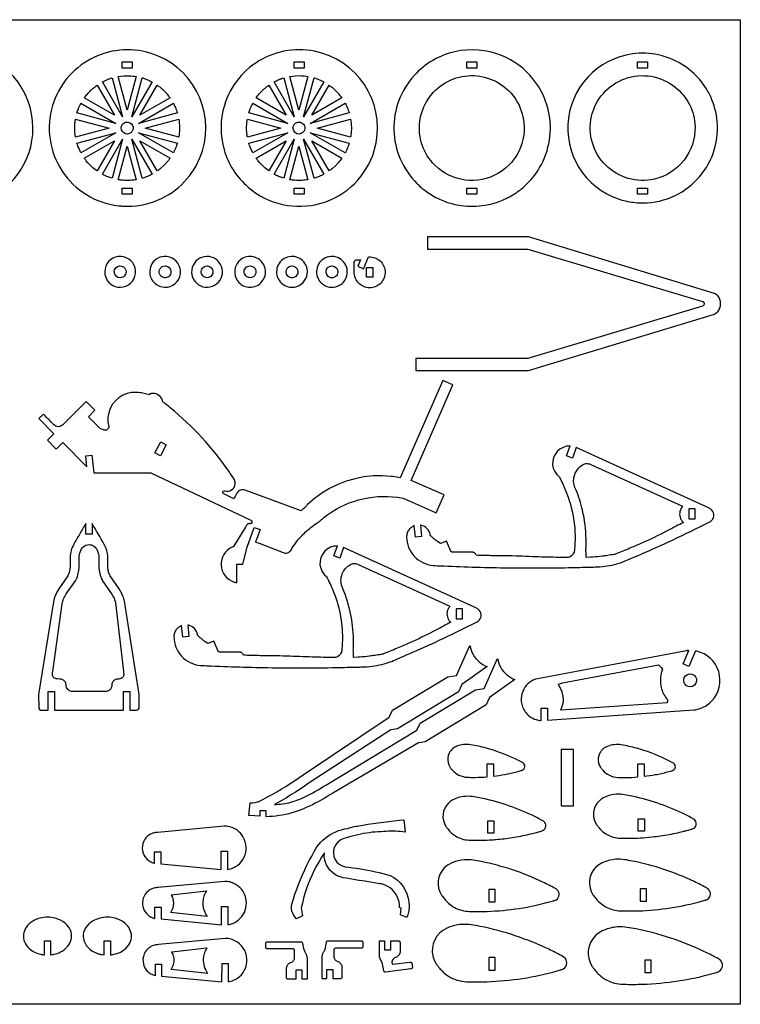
# Model space of a CAD drawing. Extents: x -21.6 to 50.9, y 1.1 to 40.4.
# Tile 4 of 4: x 22.2 to 50.9, y 1.1 to 40.4. Entities that reach past the tile are written whole.
import ezdxf

# ---------------------------------------------------------------- set-up
doc = ezdxf.new("R2010")
doc.units = 0
doc.header["$MEASUREMENT"] = 0
doc.layers.get('0').update_dxf_attribs({"linetype": 'CONTINUOUS'})
doc.layers.add('SECTIONCUTEDGES', color=18, linetype='CONTINUOUS')

msp = doc.modelspace()

# ---------------------------------------------------------------- linework, layer by layer
for points in [[(50.915, 40.384), (50.915, 1.081), (-21.593, 1.081), (-21.593, 40.384)], [(39.825, 16.866), (39.575, 16.866), (39.575, 16.467), (39.825, 16.467)], [(47.172, 5.69), (46.922, 5.69), (46.922, 5.192), (47.172, 5.192)]]:
    msp.add_lwpolyline(points, close=True)
at = {"layer": 'SECTIONCUTEDGES'}
for points in [[(17.032, 34.233, 0.325322), (20.525, 33.087, 0.325497), (22.689, 36.057, 0.371858), (20.022, 39.147, 0.371962), (16.576, 36.961, 0.115164), (16.486, 35.543, 0.115322)], [(26.475, 32.936, 0.112364), (27.819, 33.245, 0.210055), (29.452, 35.155, 0.414116), (27.364, 39.048, 0.414311), (23.472, 36.962, 0.221929), (23.851, 34.344, 0.222236), (26.099, 32.957, 0.015157), (26.281, 32.941, 0.014233)], [(31.276, 33.697, 0.254136), (34.188, 33.059, 0.254134), (36.308, 35.156, 0.414116), (34.22, 39.049, 0.414311), (30.328, 36.963, 0.14489), (30.319, 35.19, 0.144775)], [(38.117, 33.745, 0.048565), (38.573, 33.402, 0.045826), (39.116, 33.135, 0.057671), (39.773, 32.967, 0.073449), (40.73, 32.979, 0.049668), (41.289, 33.126, 0.046635), (41.843, 33.394, 0.040326), (42.232, 33.674, 0.072135), (42.831, 34.355, 0.189941), (43.291, 36.595, 0.25932), (41.381, 38.956, 0.152812), (39.523, 39.104, 0.15269), (37.911, 38.167, 0.193513), (37.092, 35.986, 0.193448), (38.012, 33.846, 0.005813), (38.056, 33.802, 0.004363)], [(47.03, 33.07, 0.112364), (48.316, 33.366, 0.210055), (49.878, 35.194, 0.085398), (50.001, 36.192, 0.084063), (49.783, 37.191, 0.042661), (49.564, 37.622, 0.076119), (48.971, 38.319, 0.084192), (48.118, 38.836, 0.084133), (47.142, 39.044, 0.361626), (44.104, 36.722, 0.361673), (45.834, 33.313, 0.05168), (46.414, 33.132, 0.050642)], [(26.449, 36.779), (26.09, 38.118, -0.057699), (26.538, 38.146, -0.024823), (26.807, 38.119)], [(33.304, 36.779), (32.945, 38.119, -0.057699), (33.393, 38.147, -0.024823), (33.663, 38.119)], [(38.722, 34.579, -0.49076), (39.141, 37.863, -0.490919), (42.213, 36.631, -0.341454), (41.26, 34.255, -0.341597)], [(49.108, 36.112, -0.172631), (48.67, 34.776, -0.173077), (47.489, 34.02, -0.551627), (44.976, 36.514, -0.552179), (48.308, 37.704, -0.11024), (48.886, 36.996, -0.110516)], [(24.738, 37.261, -0.014778), (24.861, 37.417, -0.028539), (25.004, 37.571, -0.018438), (25.093, 37.649, -0.011345), (25.245, 37.769), (25.939, 36.567)], [(26.263, 36.507), (25.458, 37.9, -0.012176), (25.634, 37.983, -0.019565), (25.746, 38.028, -0.009363), (25.796, 38.045, 0.003121), (25.846, 38.061)], [(26.634, 36.507), (27.051, 38.062, 0.006199), (27.061, 38.06, -0.0186), (27.07, 38.057), (27.264, 37.986, -0.018388), (27.352, 37.945, 0.006129), (27.44, 37.902)], [(26.958, 36.567), (27.652, 37.769, 0.006303), (27.717, 37.721, -0.01891), (27.781, 37.673, -0.017187), (27.858, 37.605, -0.012321), (27.959, 37.505, -0.018926), (28.042, 37.411, -0.012469), (28.16, 37.261)], [(31.594, 37.262, -0.014778), (31.717, 37.418, -0.028539), (31.86, 37.572, -0.018438), (31.949, 37.65, -0.011345), (32.101, 37.77), (32.795, 36.568)], [(33.118, 36.507), (32.314, 37.9, -0.012176), (32.49, 37.984, -0.019565), (32.602, 38.029, -0.009363), (32.652, 38.046, 0.003121), (32.702, 38.062)], [(33.49, 36.507), (33.907, 38.063, 0.006199), (33.916, 38.061, -0.0186), (33.926, 38.058), (34.12, 37.987, -0.018388), (34.208, 37.946, 0.006129), (34.296, 37.902)], [(33.814, 36.568), (34.508, 37.769, 0.006303), (34.573, 37.722, -0.01891), (34.637, 37.674, -0.017187), (34.714, 37.606, -0.012321), (34.815, 37.505, -0.018926), (34.898, 37.412, -0.012469), (35.015, 37.262)], [(24.446, 36.66, -0.012918), (24.502, 36.821, -0.018758), (24.547, 36.93, -0.010898), (24.576, 36.989, 0.003632), (24.606, 37.048), (26, 36.244)], [(26.897, 36.244), (28.291, 37.048, -0.026072), (28.371, 36.88, -0.02074), (28.452, 36.66)], [(31.302, 36.661, -0.012918), (31.357, 36.822, -0.018758), (31.403, 36.93, -0.010898), (31.432, 36.99, 0.003632), (31.462, 37.049), (32.855, 36.244)], [(33.753, 36.244), (35.147, 37.049, -0.026072), (35.227, 36.881, -0.020703), (35.308, 36.661)], [(24.388, 35.699, 0.006429), (24.376, 35.772, -0.01929), (24.365, 35.846), (24.355, 36.058), (24.365, 36.269, -0.018896), (24.376, 36.343, 0.006298), (24.388, 36.417), (25.728, 36.058)], [(26.54, 35.838, -0.781821), (26.266, 36.209, -0.781093), (26.682, 36.01, -0.122906), (26.632, 35.906, -0.122447)], [(27.169, 36.058), (28.509, 36.417, -0.035509), (28.539, 36.087, -0.037792), (28.521, 35.777, -0.007975), (28.516, 35.738, 0.002658), (28.509, 35.699)], [(31.244, 35.7, 0.006429), (31.232, 35.773, -0.01929), (31.221, 35.847), (31.21, 36.059), (31.221, 36.27, -0.018896), (31.231, 36.344, 0.006298), (31.244, 36.417), (32.584, 36.059)], [(33.394, 35.838, -0.385134), (33.094, 35.946, -0.384041), (33.171, 36.256, -0.445044), (33.514, 36.171, -0.443903)], [(34.025, 36.059), (35.365, 36.417, -0.035509), (35.395, 36.088, -0.037792), (35.377, 35.778, -0.007975), (35.371, 35.739, 0.002658), (35.365, 35.7)], [(24.606, 35.067, -0.020623), (24.486, 35.333, -0.019978), (24.449, 35.436, -0.019766), (24.446, 35.446, 0.006588), (24.444, 35.455), (26, 35.872)], [(26.897, 35.872), (28.451, 35.456, -0.023422), (28.381, 35.26, -0.022807), (28.291, 35.067)], [(31.462, 35.068, -0.020623), (31.342, 35.334, -0.019978), (31.305, 35.437, -0.019766), (31.302, 35.446, 0.006588), (31.3, 35.456), (32.855, 35.873)], [(33.753, 35.873), (35.307, 35.456, -0.023422), (35.237, 35.261, -0.022807), (35.147, 35.068)], [(24.738, 34.854), (25.939, 35.548), (25.245, 34.347, -0.024397), (25.032, 34.52, -0.042082), (24.818, 34.746, -0.010889), (24.778, 34.8, 0.00363)], [(25.458, 34.215), (26.263, 35.609), (25.846, 34.055, -0.012234), (25.69, 34.109, -0.017991), (25.586, 34.152, -0.010478), (25.522, 34.183, 0.003492)], [(27.051, 34.053), (26.634, 35.609), (27.44, 34.214, 0.006248), (27.352, 34.17, -0.018746), (27.264, 34.129), (27.07, 34.058, -0.018599), (27.061, 34.056, 0.006199)], [(27.652, 34.347), (26.958, 35.548), (28.159, 34.855, -0.014529), (28.024, 34.681, -0.022653), (27.929, 34.577), (27.781, 34.443, -0.018394), (27.717, 34.394, 0.006131)], [(32.101, 34.348, -0.024397), (31.888, 34.52, -0.042082), (31.674, 34.747, -0.010889), (31.633, 34.801, 0.00363), (31.593, 34.855), (32.795, 35.549)], [(32.314, 34.216), (33.118, 35.61), (32.702, 34.056, -0.012234), (32.546, 34.11, -0.017991), (32.442, 34.153, -0.010478), (32.378, 34.184, 0.003492)], [(33.907, 34.054), (33.49, 35.61), (34.296, 34.215, 0.006248), (34.208, 34.171, -0.018746), (34.12, 34.13), (33.926, 34.059, -0.018599), (33.917, 34.056, 0.006199)], [(34.508, 34.348), (33.814, 35.549), (35.015, 34.855, -0.014529), (34.88, 34.682, -0.022653), (34.785, 34.578), (34.637, 34.443, -0.018394), (34.573, 34.395, 0.006131)], [(26.09, 33.997), (26.449, 35.337), (26.807, 33.997, -0.013089), (26.625, 33.975, -0.036535), (26.344, 33.968, -0.015577), (26.231, 33.977, -0.012352)], [(32.946, 33.998), (33.304, 35.338), (33.663, 33.998, -0.013089), (33.481, 33.976, -0.036535), (33.2, 33.969, -0.015577), (33.087, 33.978, -0.012352)], [(25.777, 29.844, 0.875865), (26.671, 30.675, 0.875175), (25.591, 30.107, 0.066567), (25.666, 29.963, 0.066175)], [(27.549, 29.863, 0.379539), (28.365, 29.853, 0.379687), (28.473, 30.663, 0.173657), (28.141, 30.906, 0.170819), (27.723, 30.885, 0.163652), (27.437, 30.639, 0.156929), (27.35, 30.256, 0.095178), (27.411, 30.045, 0.091539)], [(29.223, 29.863, 0.721922), (30.24, 30.436, 0.721529), (29.082, 30.585, 0.161758), (29.033, 30.201, 0.161493)], [(31.032, 30.845, 0.18616), (30.763, 30.497, 0.183377), (30.796, 30.052, 0.110679), (30.954, 29.847, 0.201186), (31.414, 29.706, 0.481079), (31.935, 30.514, 0.48086)], [(32.657, 29.825, 0.331987), (33.392, 29.825, 0.331772), (33.603, 30.53, 0.501759), (32.658, 30.812, 0.501516)], [(34.251, 29.825, 0.311571), (34.949, 29.799, 0.311041), (35.222, 30.443, 0.525505), (34.29, 30.838, 0.524889)], [(26.261, 30.1, -0.40369), (25.954, 30.223, -0.406894), (26.066, 30.532, -0.358958), (26.357, 30.461, -0.355487), (26.344, 30.16, -0.056856), (26.305, 30.125, -0.057759)], [(28.054, 30.1, -0.167832), (27.893, 30.094, -0.173437), (27.766, 30.187, -0.243707), (27.741, 30.403, -0.244139), (27.903, 30.548, -0.337448), (28.168, 30.436, -0.338313), (28.13, 30.151, -0.047911), (28.092, 30.12, -0.054789)], [(29.739, 30.105, -0.439529), (29.415, 30.239, -0.443818), (29.577, 30.548, -0.36461), (29.85, 30.416, -0.361552), (29.769, 30.122, -0.021025), (29.754, 30.113, -0.021405)], [(31.453, 30.105, -0.439529), (31.129, 30.239, -0.443818), (31.291, 30.548, -0.136084), (31.414, 30.545, -0.127388), (31.526, 30.477, -0.098957), (31.57, 30.41, -0.12042), (31.586, 30.294, -0.128999), (31.544, 30.181, -0.130996)], [(32.807, 30.227, -0.393248), (32.917, 30.529, -0.392669), (33.227, 30.441, -0.436091), (33.133, 30.108, -0.435495)], [(34.722, 30.105, -0.318573), (34.454, 30.151, -0.315342), (34.406, 30.421, -0.235508), (34.569, 30.55, -0.318805), (34.822, 30.441, -0.211921), (34.846, 30.251, -0.211232)], [(23.264, 23.597), (23.614, 23.246), (23.876, 23.508), (24.845, 22.538), (24.801, 22.973), (25.042, 22.998), (25.114, 22.294), (27.399, 22.294), (31.386, 20.411, -0.168887), (31.425, 20.37, -0.362921), (31.399, 20.279, -0.089504), (31.376, 20.268, -0.079719), (31.348, 20.266, 0.015746), (31.311, 20.268, 0.104795), (31.27, 20.259, 0.167951), (31.207, 20.202, -0.009744), (31.039, 19.908), (30.694, 19.351, -0.104608), (30.683, 19.345, 0.035992), (30.637, 19.328, 0.3096), (30.199, 18.605, 0.310426), (30.715, 17.936, 0.017896), (30.756, 17.925, 0.01187), (30.819, 17.911), (30.819, 18.647), (31.069, 18.647), (31.238, 19.334), (31.516, 20.117), (31.752, 20.034), (31.574, 19.533, -0.0051), (31.674, 19.501, -0.011435), (31.719, 19.485), (32.674, 19.109, 0.161502), (32.845, 19.103, 0.169689), (32.976, 19.198, 0.018768), (33.022, 19.269, -0.030198), (33.21, 19.546, -0.042786), (33.553, 19.921, -0.036783), (34.017, 20.289, -0.013895), (34.066, 20.321, 0.025116), (34.114, 20.353, 0.025774), (34.179, 20.407, -0.018155), (34.297, 20.509, -0.204103), (37.231, 21.32), (37.468, 21.28), (38.783, 20.705), (39.095, 21.42), (37.781, 21.995), (39.449, 25.811), (39.051, 25.986), (37.342, 22.098, -0.002171), (37.056, 22.144, 0.013028), (36.984, 22.153), (36.622, 22.178), (36.259, 22.17), (35.898, 22.132), (35.542, 22.062), (35.194, 21.962), (34.855, 21.831), (34.529, 21.672), (34.218, 21.485), (33.924, 21.272), (33.65, 21.034, 0.013028), (33.599, 20.983, -0.002171), (33.398, 20.774), (31.153, 21.605, 0.161142), (30.973, 21.605, 0.167596), (30.836, 21.5, 0.03262), (30.808, 21.453, -0.002417), (30.711, 21.258), (30.284, 21.472, -0.162704), (30.267, 21.5, -0.252017), (30.284, 21.563, -0.283369), (30.35, 21.58, 0.098494), (30.474, 21.567, 0.501374), (30.738, 21.999, 0.048434), (30.712, 22.049, 0.007698), (30.514, 22.345, 0.069513), (28.168, 24.896, 0.005338), (27.957, 25.066, 0.010401), (27.846, 25.15, -0.035073), (27.856, 25.169, 0.136057), (27.86, 25.18, 0.100505), (27.859, 25.187, 0.016455), (27.841, 25.23, 0.341491), (27.402, 25.457, 0.016455), (27.357, 25.447, 0.112005), (27.35, 25.444, 0.134653), (27.346, 25.438, -0.022312), (27.334, 25.41, 0.028235), (27.122, 25.468, 0.028606), (26.907, 25.501, 0.006314), (26.84, 25.506, 0.013802), (26.81, 25.507), (26.626, 25.5), (26.445, 25.461), (26.274, 25.393), (26.117, 25.296), (25.979, 25.174), (25.863, 25.031), (25.774, 24.87), (25.712, 24.696), (25.682, 24.514), (25.682, 24.33), (25.714, 24.148, -0.120312), (25.7, 24.079, -0.115005), (25.653, 24.021, -0.125142), (25.594, 23.994, -0.119875), (25.526, 23.999), (25.366, 24.061), (24.9, 24.531), (25.164, 24.794), (24.814, 25.145), (23.877, 24.209, -0.145804), (23.743, 24.142, -0.210214), (23.556, 24.188, -0.016381), (23.548, 24.194, -0.008191), (23.532, 24.209, -0.009829), (23.445, 24.293, 0.001638), (23.104, 24.637), (22.927, 24.461), (23.527, 23.859)], [(44.369, 23.311), (44.219, 22.886), (43.983, 22.969), (44.124, 23.367, -0.009124), (44.031, 23.361, 0.035207), (43.981, 23.354), (43.844, 23.312), (43.718, 23.242), (43.61, 23.147), (43.523, 23.032), (43.463, 22.902), (43.43, 22.762), (43.427, 22.618), (43.454, 22.477), (43.51, 22.345), (43.592, 22.226), (43.697, 22.128, -0.066761), (43.709, 22.105, 0.023228), (43.727, 22.062, 0.00512), (43.81, 21.895, -0.014428), (43.89, 21.726, -0.05613), (44.233, 20.626, -0.057387), (44.317, 19.502, -0.014084), (44.297, 19.2, -0.122169), (44.245, 19.054, -0.258679), (43.971, 18.91, -0.000991), (43.124, 18.932, -0.003047), (42.091, 18.968, 0.006155), (41.535, 18.983, 0.003714), (41.25, 18.985, -0.004918), (40.966, 18.988, -0.002398), (40.669, 18.996, 0.000799), (40.372, 19.004, 0.028598), (40.348, 19.06, 0.161536), (40.296, 19.11, 0.057098), (40.272, 19.119, 0.047308), (40.241, 19.123), (39.445, 19.124, -0.081624), (39.406, 19.135, -0.074835), (39.369, 19.159, -0.020482), (39.362, 19.166, -0.045194), (39.359, 19.17), (39.192, 19.571), (38.953, 19.472), (38.846, 19.544, -0.013865), (38.725, 19.636, -0.012477), (38.596, 19.746, 0.009145), (38.557, 19.779, -0.096768), (38.549, 19.789, -0.120073), (38.545, 19.804, 0.047499), (38.542, 19.832, 0.141524), (38.418, 20.066, 0.141524), (38.188, 20.199, 0.016567), (38.169, 20.203, -0.005522), (38.151, 20.206), (38.197, 19.752), (37.948, 19.727), (37.901, 20.193, 0.004185), (37.791, 20.119, 0.073254), (37.698, 20.032, 0.086359), (37.622, 19.892, 0.085895), (37.597, 19.733, 0.185891), (37.906, 18.965, 0.184789), (38.654, 18.599, 0.011293), (38.741, 18.593, -0.000025), (39.089, 18.578, 0.008067), (41.674, 18.504, 0.008217), (44.212, 18.515, 0.002829), (44.606, 18.525, -0.003431), (45, 18.535, 0.003607), (45.236, 18.541, 0.010952), (45.313, 18.545, 0.027349), (45.701, 18.596, 0.02735), (46.08, 18.689, 0.005477), (46.179, 18.72, 0.010711), (46.229, 18.738), (46.736, 18.954, 0.007095), (48.055, 19.544, 0.006478), (49.481, 20.229, 0.004958), (49.695, 20.337, 0.090397), (49.776, 20.4, 0.435157), (49.735, 20.848, 0.037419), (49.699, 20.872, 0.014223), (49.599, 20.924)], [(44.758, 18.914, 0.001819), (44.758, 19.111, -0.005457), (44.758, 19.308, -0.002886), (44.762, 19.476, 0.011204), (44.762, 19.644, 0.052143), (44.62, 20.799, 0.039562), (44.365, 21.604, 0.012267), (44.318, 21.713, -0.029577), (44.294, 21.773, -0.04675), (44.27, 21.878, -0.071998), (44.274, 22.098, -0.130192), (44.429, 22.448, -0.098727), (44.642, 22.627, -0.115272), (44.786, 22.667, -0.115868), (44.932, 22.639, -0.017826), (44.944, 22.633, 0.011527), (44.956, 22.627), (48.611, 20.961, 0.086005), (48.522, 20.812, 0.126445), (48.497, 20.594, 0.074265), (48.535, 20.466, 0.074279), (48.609, 20.354, 0.020408), (48.626, 20.337, -0.006802), (48.644, 20.319, -0.004642), (48.055, 20.007, -0.012634), (47.133, 19.557, -0.006479), (46.639, 19.34, -0.005939), (46.095, 19.116, 0.001973), (45.956, 19.059, -0.028047), (45.92, 19.047, -0.026718), (45.877, 19.038, -0.004531), (45.624, 18.997, -0.00906), (45.403, 18.968, -0.005336), (45.027, 18.929, -0.019134), (44.989, 18.927, -0.021054), (44.953, 18.928)], [(25.05, 20.278), (25.05, 19.841), (24.8, 19.841), (24.8, 20.278, -0.001265), (24.559, 19.864, 0.003794), (24.321, 19.449, 0.058244), (24.211, 19.188, 0.063092), (24.171, 18.931, 0.016618), (24.172, 18.624, -0.039019), (24.165, 18.46, -0.08946), (24.083, 18.191, -0.007435), (24.079, 18.184, -0.011972), (24.077, 18.18), (23.722, 17.663, 0.048899), (23.582, 17.403, 0.053441), (23.504, 17.144), (22.917, 13.441), (22.918, 12.929, 0.185957), (22.957, 12.852, 0.172664), (23.042, 12.817, 0.016956), (23.132, 12.816, -0.004396), (23.3, 12.817), (23.3, 13.564), (23.55, 13.564), (23.55, 12.817), (26.3, 12.817), (26.3, 13.564), (26.55, 13.564), (26.55, 12.817), (26.821, 12.818, 0.185813), (26.898, 12.857, 0.172664), (26.933, 12.942), (26.933, 13.443), (26.337, 17.171, 0.048631), (26.279, 17.371, 0.053476), (26.126, 17.663), (25.772, 18.18, -0.042369), (25.738, 18.245, -0.05136), (25.69, 18.413, -0.022282), (25.681, 18.477, -0.018567), (25.677, 18.553, -0.006146), (25.677, 18.894, 0.052443), (25.656, 19.111, 0.080341), (25.532, 19.44, 0.0006)], [(23.504, 14.139, -0.187835), (23.464, 14.268, -0.028282), (23.47, 14.314, 0.010555), (23.477, 14.359), (23.856, 17.073, -0.055767), (23.912, 17.263, -0.048899), (24.019, 17.462), (24.382, 17.991, 0.039283), (24.437, 18.097, 0.054551), (24.511, 18.349, 0.021912), (24.524, 18.441, 0.018988), (24.529, 18.548, 0.00723), (24.53, 18.892, -0.03342), (24.534, 18.978, -0.101204), (24.628, 19.261, -0.223836), (24.867, 19.427, -0.159962), (25.077, 19.395, -0.155534), (25.232, 19.243, -0.055982), (25.295, 19.083, -0.058348), (25.319, 18.92, -0.012826), (25.319, 18.734, 0.009225), (25.319, 18.548, 0.056267), (25.354, 18.274, 0.058965), (25.446, 18.027, 0.007426), (25.458, 18.004, 0.011972), (25.466, 17.991), (25.828, 17.462, -0.04427), (25.924, 17.288, -0.04711), (25.984, 17.11, -0.004249), (25.985, 17.102, -0.011983), (25.986, 17.1), (26.3, 14.359, -0.002653), (26.312, 14.268, -0.124044), (26.301, 14.187, -0.265958), (26.157, 14.071, -0.032026), (26.07, 14.063, 0.095423), (25.985, 14.044, 0.129798), (25.885, 13.965, 0.129739), (25.837, 13.847, 0.026744), (25.833, 13.799, -0.059933), (25.826, 13.751, -0.165101), (25.74, 13.621, -0.156708), (25.585, 13.566), (24.265, 13.566, -0.145829), (24.12, 13.614, -0.209993), (24.018, 13.783, -0.017729), (24.012, 13.846, 0.079747), (23.998, 13.908, 0.142824), (23.912, 14.018, 0.142126), (23.78, 14.065, 0.022063), (23.7, 14.066, -0.046173), (23.62, 14.071, -0.187835)], [(35.085, 19.321), (34.935, 18.896), (34.699, 18.979), (34.84, 19.377, -0.009124), (34.747, 19.371, 0.035207), (34.697, 19.364), (34.56, 19.322), (34.434, 19.252), (34.326, 19.157), (34.239, 19.042), (34.179, 18.912), (34.146, 18.772), (34.143, 18.628), (34.17, 18.487), (34.226, 18.355), (34.308, 18.236), (34.413, 18.138, -0.066761), (34.425, 18.115, 0.023228), (34.443, 18.072, 0.00512), (34.526, 17.905, -0.014428), (34.606, 17.736, -0.048624), (34.919, 16.782, -0.049876), (35.036, 15.81, -0.030084), (35.012, 15.207, -0.121138), (34.961, 15.064, -0.258679), (34.687, 14.92, -0.000991), (33.84, 14.942, -0.003047), (32.807, 14.978, 0.006155), (32.251, 14.993, 0.003714), (31.966, 14.995, -0.004918), (31.682, 14.998, -0.002398), (31.385, 15.006, 0.000799), (31.088, 15.014, 0.028598), (31.064, 15.07, 0.161536), (31.012, 15.12, 0.057098), (30.988, 15.129, 0.047308), (30.957, 15.133), (30.161, 15.134, -0.081624), (30.122, 15.145, -0.074835), (30.085, 15.169, -0.020482), (30.078, 15.176, -0.045194), (30.075, 15.18), (29.908, 15.581), (29.669, 15.482), (29.562, 15.554, -0.011091), (29.46, 15.631, -0.011091), (29.361, 15.713), (29.265, 15.799, -0.121972), (29.261, 15.814, 0.047985), (29.258, 15.842, 0.141524), (29.134, 16.076, 0.141524), (28.904, 16.209, 0.016567), (28.885, 16.213, -0.005522), (28.867, 16.216), (28.913, 15.762), (28.664, 15.737), (28.617, 16.203, 0.004185), (28.507, 16.129, 0.073254), (28.415, 16.042, 0.086359), (28.338, 15.902, 0.085895), (28.313, 15.743, 0.185891), (28.622, 14.975, 0.184789), (29.37, 14.609, 0.011293), (29.457, 14.603, -0.000025), (29.805, 14.588, 0.008067), (32.39, 14.514, 0.008217), (34.928, 14.525, 0.002829), (35.322, 14.535, -0.003431), (35.716, 14.545, 0.003607), (35.952, 14.551, 0.010952), (36.029, 14.555, 0.027349), (36.417, 14.606, 0.02735), (36.797, 14.699, 0.027608), (37.071, 14.799, 0.001457), (37.704, 15.073, 0.006478), (38.896, 15.611, 0.005861), (40.197, 16.239, 0.004958), (40.411, 16.347, 0.090397), (40.492, 16.41, 0.435157), (40.451, 16.858, 0.037419), (40.415, 16.882, 0.014223), (40.315, 16.934)], [(35.474, 14.924, 0.001819), (35.474, 15.121, -0.005457), (35.474, 15.318, -0.002886), (35.478, 15.486, 0.011204), (35.478, 15.654, 0.047407), (35.361, 16.685, 0.04637), (35.046, 17.699, 0.01538), (35.027, 17.741, -0.033729), (35.01, 17.783, -0.046038), (34.989, 17.874, -0.033905), (34.98, 18, -0.09514), (35.03, 18.262, -0.171112), (35.358, 18.637, -0.11859), (35.5, 18.678, -0.115868), (35.648, 18.649, -0.017826), (35.66, 18.643, 0.011527), (35.672, 18.637), (39.327, 16.971, 0.037617), (39.264, 16.88, 0.075158), (39.223, 16.775, 0.125786), (39.227, 16.546, 0.125822), (39.342, 16.346, 0.01533), (39.351, 16.338, -0.00511), (39.36, 16.329, -0.004642), (38.771, 16.017, -0.012634), (37.849, 15.567, -0.006479), (37.355, 15.35, -0.005939), (36.811, 15.126, 0.001973), (36.672, 15.069, -0.028047), (36.636, 15.057, -0.026718), (36.593, 15.048, -0.004531), (36.34, 15.007, -0.00906), (36.119, 14.978, -0.005336), (35.743, 14.939, -0.019134), (35.705, 14.937, -0.021054), (35.669, 14.938)], [(42.966, 12.409), (42.966, 12.902), (43.216, 12.902), (43.216, 12.424), (49.066, 12.831, 0.064499), (49.339, 12.898, 0.11269), (49.783, 13.198, 0.26871), (50.053, 14.362, 0.268886), (49.178, 15.174, 0.009244), (49.155, 15.179, -0.003081), (49.131, 15.184), (48.86, 14.565), (48.631, 14.665), (48.867, 15.202, 0.007419), (48.796, 15.198, 0.015637), (48.762, 15.194), (42.825, 14.078, 0.213773), (42.274, 13.658, 0.112076), (42.17, 13.289, 0.072907), (42.191, 13.057, 0.130867), (42.401, 12.672, 0.087354), (42.636, 12.497, 0.087328), (42.918, 12.414, 0.008463), (42.942, 12.411, -0.002821)], [(43.749, 12.817), (43.844, 13.095, 0.033242), (43.852, 13.138, 0.018338), (43.859, 13.218, 0.037378), (43.857, 13.283, 0.017912), (43.837, 13.418, 0.022888), (43.813, 13.524, 0.034926), (43.79, 13.59, 0.01324), (43.726, 13.726, -0.004413), (43.661, 13.86, 0.006445), (43.743, 13.886, -0.019338), (43.825, 13.909), (47.649, 14.628), (47.694, 14.591, -0.018379), (47.736, 14.551, -0.018378), (47.775, 14.508), (47.811, 14.462), (47.78, 14.375, 0.139305), (47.759, 13.726, 0.102133), (47.968, 13.289, 0.033661), (47.993, 13.261, -0.097619), (48.004, 13.245, -0.082482), (48.007, 13.229, -0.025939), (48.008, 13.179, -0.02594), (48.006, 13.157, -0.012951), (47.999, 13.114)], [(48.657, 14.032, -0.860276), (49.166, 14.071, -0.859535), (48.692, 13.883, -0.075538), (48.663, 13.954, -0.075109)], [(40.82, 10.163), (40.82, 10.686), (41.07, 10.686), (41.07, 10.188, 0.01908), (41.517, 10.255, 0.017443), (42, 10.364), (42.175, 10.413, -0.038389), (42.209, 10.424, 0.080703), (42.242, 10.439, 0.501374), (42.26, 10.7, 0.054447), (42.218, 10.728, 0.011126), (41.904, 10.887, 0.045142), (40.77, 11.309, 0.025718), (40.153, 11.443, 0.068137), (39.873, 11.451, 0.069566), (39.607, 11.384, 0.072806), (39.443, 11.287, 0.110709), (39.295, 11.101), (39.261, 11.012), (39.242, 10.919), (39.239, 10.824), (39.253, 10.73), (39.283, 10.639), (39.327, 10.555, 0.021357), (39.353, 10.517, 0.014133), (39.424, 10.431, 0.103358), (39.689, 10.228, 0.100305), (40.022, 10.144, 0.015529), (40.334, 10.139, 0.017374)], [(46.826, 10.156), (46.826, 10.679), (47.076, 10.679), (47.076, 10.181, 0.01908), (47.524, 10.248, 0.017443), (48.007, 10.357), (48.181, 10.405, -0.038389), (48.216, 10.417, 0.080703), (48.249, 10.431, 0.501374), (48.266, 10.693, 0.054447), (48.224, 10.721, 0.011126), (47.91, 10.88, 0.045142), (46.776, 11.302, 0.025718), (46.159, 11.436, 0.068137), (45.879, 11.444, 0.069566), (45.613, 11.377, 0.072806), (45.449, 11.28, 0.110709), (45.301, 11.094), (45.267, 11.005), (45.248, 10.912), (45.246, 10.817), (45.259, 10.722), (45.289, 10.632), (45.333, 10.548, 0.021357), (45.36, 10.51, 0.014133), (45.43, 10.424, 0.103358), (45.695, 10.221, 0.100305), (46.029, 10.137, 0.015529), (46.34, 10.131, 0.017374)], [(45.623, 7.841, 0.113994), (46.108, 7.713, 0.012132), (46.584, 7.71, 0.014603), (47.045, 7.732, 0.007186), (47.496, 7.773, 0.012938), (47.816, 7.815, 0.018394), (48.502, 7.95, 0.00332), (48.619, 7.978, 0.00332), (48.737, 8.008), (48.97, 8.073, -0.044724), (49.002, 8.083, 0.087071), (49.06, 8.108, 0.501374), (49.083, 8.456, 0.052991), (49.037, 8.487, 0.012578), (48.609, 8.706, 0.062543), (46.515, 9.403, 0.01309), (46.225, 9.453, 0.069731), (45.871, 9.454, 0.049289), (45.603, 9.391, 0.034019), (45.484, 9.341, 0.017944), (45.404, 9.296, 0.01715), (45.374, 9.278), (45.277, 9.196), (45.194, 9.1), (45.129, 8.991), (45.084, 8.873), (45.059, 8.748), (45.056, 8.621), (45.074, 8.496), (45.113, 8.375), (45.172, 8.263, 0.030734), (45.21, 8.211, -0.007019), (45.249, 8.162, 0.03239), (45.373, 8.024, 0.073161)], [(39.546, 7.801, 0.065635), (39.803, 7.684, 0.062601), (40.094, 7.634, 0.012318), (40.398, 7.627, 0.017265), (41.062, 7.651, 0.006228), (41.177, 7.661, 0.002281), (41.49, 7.692, 0.012938), (41.811, 7.734, 0.018394), (42.496, 7.869, 0.00332), (42.614, 7.897, 0.00332), (42.731, 7.927), (42.965, 7.992, -0.044724), (42.997, 8.002, 0.087071), (43.054, 8.027, 0.501374), (43.078, 8.375, 0.052991), (43.032, 8.406, 0.012578), (42.603, 8.625, 0.062543), (40.509, 9.322, 0.01309), (40.219, 9.372, 0.069731), (39.865, 9.373, 0.049289), (39.597, 9.31, 0.034019), (39.479, 9.26, 0.017944), (39.398, 9.216, 0.01715), (39.369, 9.197), (39.271, 9.116), (39.189, 9.019), (39.124, 8.91), (39.078, 8.792), (39.053, 8.667), (39.05, 8.54), (39.068, 8.415), (39.108, 8.294), (39.167, 8.182, 0.030734), (39.204, 8.13, -0.007019), (39.244, 8.081, 0.03989), (39.395, 7.917, 0.046849)], [(27.546, 6.713), (27.546, 7.162), (27.796, 7.162), (27.796, 6.691), (30.203, 6.461), (30.204, 7.19), (30.454, 7.19), (30.453, 6.461, 0.058887), (30.68, 6.528, 0.065177), (30.864, 6.638, 0.240046), (31.195, 7.354, 0.12491), (31.07, 7.776, 0.102014), (30.846, 8.022, 0.130819), (30.41, 8.19, 0.015031), (30.361, 8.194, 0.020693), (30.325, 8.195), (27.671, 7.945, 0.017857), (27.575, 7.936, 0.060909), (27.444, 7.903, 0.314705), (27.051, 7.312, 0.162733), (27.187, 6.932, 0.077301), (27.32, 6.809, 0.074747), (27.489, 6.728, 0.017668), (27.517, 6.72, -0.005889)], [(39.525, 4.941, 0.113994), (40.096, 4.791, 0.012132), (40.655, 4.787, 0.059829), (43.188, 5.138), (43.462, 5.214, -0.044724), (43.5, 5.226, 0.087071), (43.568, 5.255, 0.501374), (43.595, 5.664, 0.052991), (43.541, 5.701, 0.012578), (43.037, 5.958, 0.062543), (40.574, 6.778, 0.009794), (40.262, 6.834, 0.06036), (39.895, 6.848, 0.075913), (39.434, 6.737, 0.006314), (39.384, 6.716, 0.013802), (39.361, 6.705), (39.232, 6.631), (39.117, 6.535), (39.02, 6.422), (38.944, 6.294), (38.89, 6.154), (38.861, 6.008), (38.857, 5.859), (38.878, 5.711), (38.925, 5.569), (38.994, 5.437, 0.027175), (39.025, 5.394, -0.003463), (39.085, 5.318, 0.032859), (39.234, 5.152, 0.053889), (39.441, 4.989, 0.018728)], [(45.564, 4.961, 0.113994), (46.135, 4.811, 0.012132), (46.694, 4.807, 0.059829), (49.227, 5.158), (49.501, 5.234, -0.044724), (49.539, 5.246, 0.087071), (49.607, 5.275, 0.501374), (49.634, 5.684, 0.052991), (49.581, 5.721, 0.012578), (49.076, 5.978, 0.062543), (46.613, 6.798, 0.009794), (46.301, 6.854, 0.06036), (45.934, 6.868, 0.075913), (45.473, 6.757, 0.006314), (45.423, 6.736, 0.013802), (45.401, 6.725), (45.271, 6.651), (45.156, 6.555), (45.059, 6.442), (44.983, 6.314), (44.929, 6.174), (44.9, 6.028), (44.896, 5.879), (44.918, 5.731), (44.964, 5.589), (45.033, 5.457, 0.027175), (45.064, 5.414, -0.003463), (45.124, 5.338, 0.032859), (45.273, 5.172, 0.053889), (45.48, 5.009, 0.018728)], [(27.557, 4.508), (27.557, 4.957), (27.807, 4.957), (27.807, 4.486), (30.214, 4.256), (30.214, 4.985), (30.464, 4.985), (30.464, 4.256, 0.05147), (30.664, 4.312, 0.107286), (30.964, 4.513, 0.22512), (31.201, 5.222, 0.225076), (30.803, 5.854, 0.064795), (30.6, 5.949, 0.064771), (30.379, 5.988, 0.006019), (30.349, 5.99, 0.014702), (30.336, 5.989), (27.682, 5.74, 0.006887), (27.601, 5.734, 0.045852), (27.509, 5.716, 0.281417), (27.071, 5.237, 0.281163), (27.297, 4.629, 0.07581), (27.45, 4.542, 0.02872)], [(28.207, 5.453), (29.614, 5.606, 0.024374), (29.549, 5.489, 0.064007), (29.482, 5.292, 0.139677), (29.518, 4.822, 0.069878), (29.644, 4.588), (28.181, 4.745, 0.036811), (28.244, 4.852, 0.086534), (28.301, 5.049, 0.075433), (28.294, 5.236, 0.075591), (28.231, 5.412, 0.014453), (28.219, 5.432, -0.004817)], [(23.395, 3.056, 0.027943), (23.583, 3.092, 0.074409), (23.857, 3.205, 0.105275), (24.123, 3.454, 0.255238), (24.187, 4.034, 0.127924), (23.973, 4.32, 0.103344), (23.58, 4.517, 0.127001), (22.974, 4.522, 0.074208), (22.683, 4.401, 0.105274), (22.417, 4.153, 0.255238), (22.353, 3.572, 0.117284), (22.543, 3.309, 0.126578), (23.006, 3.078, 0.01237), (23.067, 3.067, 0.009766), (23.145, 3.056), (23.145, 3.62), (23.395, 3.62)], [(25.533, 3.053), (25.533, 3.617), (25.783, 3.617), (25.783, 3.053, 0.027943), (25.971, 3.089, 0.074409), (26.245, 3.203, 0.105275), (26.511, 3.451, 0.255238), (26.575, 4.032, 0.127924), (26.361, 4.317, 0.103344), (25.968, 4.515, 0.127001), (25.361, 4.519, 0.074208), (25.071, 4.399, 0.105274), (24.805, 4.15, 0.255238), (24.741, 3.57, 0.127924), (24.955, 3.284, 0.103344), (25.348, 3.087, 0.01993), (25.409, 3.073, 0.009773)], [(39.273, 2.203, 0.065635), (39.608, 2.05, 0.062601), (39.989, 1.983, 0.00767), (40.17, 1.978, 0.008632), (40.622, 1.978, 0.059829), (43.437, 2.367), (43.742, 2.452, -0.044724), (43.784, 2.466, 0.087071), (43.859, 2.498, 0.501374), (43.889, 2.953, 0.052991), (43.83, 2.994, 0.012578), (43.269, 3.279, 0.062543), (40.532, 4.19, 0.009794), (40.185, 4.252, 0.06036), (39.778, 4.267, 0.075913), (39.266, 4.145, 0.006314), (39.21, 4.121, 0.013802), (39.185, 4.109), (39.041, 4.027), (38.914, 3.921), (38.806, 3.795), (38.721, 3.652), (38.662, 3.497), (38.629, 3.334), (38.625, 3.169), (38.649, 3.004), (38.7, 2.847), (38.777, 2.7, 0.027175), (38.811, 2.653, -0.003463), (38.878, 2.568, 0.02583), (39.012, 2.414, 0.060935)], [(45.585, 2.049, 0.113994), (46.219, 1.882, 0.012132), (46.84, 1.878, 0.059829), (49.655, 2.268), (49.96, 2.352, -0.044724), (50.002, 2.366, 0.087071), (50.077, 2.398, 0.501374), (50.107, 2.853, 0.052991), (50.048, 2.894, 0.012578), (49.487, 3.18, 0.062543), (46.75, 4.091, 0.009794), (46.403, 4.153, 0.06036), (45.996, 4.168, 0.075913), (45.484, 4.045, 0.006314), (45.428, 4.021, 0.013802), (45.403, 4.01), (45.259, 3.927), (45.132, 3.821), (45.024, 3.695), (44.939, 3.552), (44.88, 3.397), (44.847, 3.235), (44.843, 3.069), (44.867, 2.905), (44.918, 2.747), (44.995, 2.6, 0.027175), (45.029, 2.553, -0.003463), (45.096, 2.469, 0.02583), (45.23, 2.315, 0.060935), (45.491, 2.103, 0.018728)], [(27.575, 2.232), (27.575, 2.681), (27.825, 2.681), (27.825, 2.21), (30.232, 1.98), (30.233, 2.709), (30.483, 2.709), (30.482, 1.98, 0.054018), (30.692, 2.04, 0.081618), (30.924, 2.182, 0.2679), (31.21, 3.006, 0.268121), (30.64, 3.665, 0.054446), (30.447, 3.71, 0.03773), (30.354, 3.713), (27.7, 3.464, 0.006828), (27.609, 3.457, 0.037221), (27.555, 3.447, 0.183434), (27.186, 3.19, 0.35573), (27.253, 2.409, 0.075243), (27.394, 2.301, 0.069161)], [(28.225, 3.177), (29.632, 3.329, 0.027034), (29.561, 3.2, 0.073462), (29.494, 2.983, 0.089732), (29.503, 2.66, 0.092349), (29.622, 2.369, 0.014896), (29.642, 2.34, -0.004965), (29.662, 2.312), (28.199, 2.469, 0.036811), (28.262, 2.576, 0.086534), (28.319, 2.773, 0.075433), (28.312, 2.959, 0.075591), (28.249, 3.135, 0.014453), (28.237, 3.156, -0.004817)]]:
    msp.add_lwpolyline(points, format="xyb", close=True, dxfattribs=at)
for points in [[(26.251, 38.452), (26.251, 38.702), (26.649, 38.702), (26.649, 38.452)], [(33.107, 38.453), (33.107, 38.703), (33.505, 38.703), (33.505, 38.453)], [(40.003, 38.703), (40.402, 38.703), (40.402, 38.453), (40.003, 38.453)], [(46.819, 38.703), (47.218, 38.703), (47.218, 38.453), (46.819, 38.453)], [(26.251, 33.413), (26.251, 33.663), (26.649, 33.663), (26.649, 33.413)], [(33.107, 33.414), (33.107, 33.664), (33.505, 33.664), (33.505, 33.414)], [(40.003, 33.414), (40.003, 33.664), (40.402, 33.664), (40.402, 33.414)], [(46.819, 33.414), (46.819, 33.664), (47.218, 33.664), (47.218, 33.414)], [(37.972, 26.382), (42.463, 26.382), (49.89, 28.633), (49.958, 28.68), (50.017, 28.738), (50.065, 28.806), (50.1, 28.882), (50.122, 28.963), (50.129, 29.047), (50.122, 29.131), (50.1, 29.212), (50.065, 29.288), (50.017, 29.356), (49.958, 29.414), (49.89, 29.46), (42.463, 31.712), (38.437, 31.712), (38.437, 31.227), (42.438, 31.227), (49.412, 29.138), (49.429, 29.129), (49.444, 29.117), (49.456, 29.102), (49.465, 29.085), (49.471, 29.066), (49.473, 29.047), (49.471, 29.027), (49.465, 29.008), (49.456, 28.991), (49.444, 28.976), (49.429, 28.964), (49.412, 28.955), (42.438, 26.866), (37.972, 26.866)], [(35.691, 29.864), (35.651, 29.907), (35.616, 29.955), (35.585, 30.005), (35.559, 30.059), (35.538, 30.116), (35.53, 30.145), (35.518, 30.205), (35.511, 30.267), (35.511, 30.699), (35.511, 30.71), (35.513, 30.72), (35.515, 30.729), (35.519, 30.739), (35.523, 30.748), (35.529, 30.756), (35.535, 30.764), (35.542, 30.772), (35.55, 30.778), (35.558, 30.784), (35.567, 30.788), (35.577, 30.792), (35.758, 30.792), (35.65, 30.545), (35.879, 30.445), (36.084, 30.912), (36.158, 30.913), (36.22, 30.907), (36.28, 30.894), (36.337, 30.877), (36.365, 30.866), (36.419, 30.84), (36.47, 30.809), (36.494, 30.792), (36.54, 30.754), (36.581, 30.712), (36.619, 30.667), (36.652, 30.618), (36.667, 30.592), (36.693, 30.538), (36.713, 30.482), (36.729, 30.423), (36.738, 30.361), (36.74, 30.33), (36.74, 30.267), (36.734, 30.205), (36.722, 30.145), (36.713, 30.116), (36.693, 30.059), (36.68, 30.032), (36.652, 29.98), (36.619, 29.93), (36.581, 29.885), (36.54, 29.843), (36.494, 29.806), (36.47, 29.788), (36.419, 29.758), (36.365, 29.732), (36.309, 29.711), (36.25, 29.696), (36.189, 29.686), (36.126, 29.683), (36.063, 29.686), (36.002, 29.696), (35.943, 29.711), (35.886, 29.732), (35.833, 29.758), (35.782, 29.788), (35.735, 29.824)], [(36.001, 30.1), (36.001, 30.498), (36.251, 30.498), (36.251, 30.1)], [(27.779, 22.973), (27.557, 23.089), (27.788, 23.531), (28.01, 23.415)], [(49.109, 20.457), (49.109, 20.856), (48.859, 20.856), (48.859, 20.457)], [(31.305, 8.621), (31.354, 9.118), (31.455, 9.128), (31.555, 9.142), (31.655, 9.158), (31.676, 9.168), (31.864, 9.262), (32.05, 9.359), (32.235, 9.458), (32.418, 9.561), (32.599, 9.668), (32.778, 9.777), (32.956, 9.889), (33.131, 10.004), (33.305, 10.122), (33.476, 10.243), (36.903, 12.547), (37.037, 12.828), (39.25, 14.155), (39.594, 14.211), (40.123, 15.405), (40.143, 15.312), (40.171, 15.221), (40.207, 15.132), (40.25, 15.047), (40.301, 14.966), (40.358, 14.89), (40.422, 14.819), (40.492, 14.754), (40.567, 14.695), (40.647, 14.642), (40.732, 14.597), (40.82, 14.56), (39.807, 13.846), (39.665, 13.559), (37.238, 12.082), (36.975, 12.038), (33.713, 9.921), (33.529, 9.792), (33.35, 9.672), (33.169, 9.555), (32.986, 9.44), (32.801, 9.329), (32.614, 9.221), (32.425, 9.116), (32.322, 9.061), (32.401, 9.063), (32.485, 9.067), (32.569, 9.074), (32.653, 9.083), (32.737, 9.096), (32.82, 9.111), (32.902, 9.129), (32.984, 9.149), (33.065, 9.172), (33.146, 9.198), (33.225, 9.226), (33.304, 9.257), (33.316, 9.262), (33.426, 9.311), (33.535, 9.362), (33.644, 9.415), (33.751, 9.469), (33.857, 9.526), (33.963, 9.584), (34.067, 9.644), (34.171, 9.705), (34.273, 9.769), (34.374, 9.834), (38.007, 12.028), (38.141, 12.309), (40.354, 13.636), (40.698, 13.692), (41.227, 14.886), (41.247, 14.793), (41.275, 14.701), (41.311, 14.613), (41.354, 14.528), (41.405, 14.447), (41.463, 14.37), (41.527, 14.299), (41.596, 14.234), (41.672, 14.175), (41.752, 14.123), (41.836, 14.078), (41.924, 14.041), (40.911, 13.326), (40.769, 13.04), (38.343, 11.563), (38.079, 11.518), (34.651, 9.511), (34.534, 9.436), (34.421, 9.367), (34.307, 9.299), (34.191, 9.232), (34.075, 9.168), (33.957, 9.106), (33.838, 9.046), (33.718, 8.988), (33.598, 8.932), (33.518, 8.897), (33.397, 8.847), (33.274, 8.801), (33.15, 8.76), (33.025, 8.722), (32.899, 8.688), (32.771, 8.658), (32.643, 8.633), (32.514, 8.612), (32.384, 8.594), (32.254, 8.582), (32.123, 8.573), (31.993, 8.568), (31.99, 8.568), (31.99, 8.807), (31.74, 8.807), (31.74, 8.585), (31.547, 8.6), (31.324, 8.619)], [(43.763, 8.998), (44.261, 8.998), (44.261, 11.248), (43.763, 11.248)], [(33.148, 4.556), (33.095, 4.632), (33.053, 4.715), (33.024, 4.803), (33.009, 4.894), (33.007, 4.987), (33.019, 5.079), (33.08, 5.278), (33.145, 5.476), (33.214, 5.672), (33.287, 5.867), (33.365, 6.06), (33.446, 6.252), (33.532, 6.442), (33.621, 6.63), (33.715, 6.816), (33.812, 6.999), (33.914, 7.181), (34.019, 7.361), (34.094, 7.457), (34.175, 7.548), (34.262, 7.634), (34.354, 7.713), (34.451, 7.787), (34.553, 7.854), (34.659, 7.914), (34.769, 7.967), (34.882, 8.012), (34.998, 8.051), (35.116, 8.081), (35.235, 8.104), (35.323, 8.13), (35.412, 8.152), (35.502, 8.172), (35.592, 8.188), (35.641, 8.194), (35.847, 8.231), (36.054, 8.266), (36.261, 8.298), (36.469, 8.329), (36.677, 8.356), (36.885, 8.382), (37.093, 8.406), (37.302, 8.427), (37.493, 8.444), (37.542, 7.946), (37.449, 7.962), (37.355, 7.974), (37.261, 7.983), (37.167, 7.99), (37.072, 7.993), (36.978, 7.993), (36.883, 7.99), (36.789, 7.984), (36.695, 7.975), (36.578, 7.971), (36.462, 7.965), (36.345, 7.957), (36.229, 7.946), (36.114, 7.932), (35.998, 7.916), (35.883, 7.897), (35.768, 7.875), (35.654, 7.851), (35.541, 7.825), (35.428, 7.796), (35.315, 7.765), (35.204, 7.731), (35.093, 7.695), (34.975, 7.644), (34.871, 7.569), (34.786, 7.473), (34.724, 7.361), (34.688, 7.238), (34.68, 7.11), (34.701, 6.983), (34.748, 6.864), (34.82, 6.758), (34.914, 6.671), (35.025, 6.606), (35.147, 6.567), (35.299, 6.55), (35.451, 6.531), (35.602, 6.509), (35.753, 6.486), (35.904, 6.46), (36.055, 6.432), (36.205, 6.402), (36.354, 6.37), (36.504, 6.336), (36.652, 6.3), (36.801, 6.262), (36.948, 6.221), (37.095, 6.137), (37.23, 6.034), (37.351, 5.916), (37.456, 5.783), (37.544, 5.639), (37.613, 5.484), (37.662, 5.322), (37.691, 5.155), (37.699, 4.986), (37.685, 4.817), (37.65, 4.652), (37.612, 4.54), (37.355, 4.646), (37.388, 4.912), (37.316, 4.941), (37.314, 5.054), (37.298, 5.166), (37.269, 5.275), (37.227, 5.38), (37.172, 5.479), (37.106, 5.571), (37.03, 5.653), (36.943, 5.726), (36.849, 5.788), (36.747, 5.838), (36.641, 5.875), (36.587, 5.887), (36.523, 5.896), (35.952, 5.994), (35.71, 6.024), (35.184, 6.12), (35.062, 6.135), (34.943, 6.167), (34.829, 6.214), (34.723, 6.276), (34.626, 6.352), (34.539, 6.439), (34.465, 6.537), (34.405, 6.645), (34.359, 6.759), (34.329, 6.878), (34.315, 7), (34.317, 7.123), (34.207, 6.957), (34.104, 6.786), (34.005, 6.612), (33.913, 6.435), (33.827, 6.255), (33.746, 6.072), (33.672, 5.887), (33.604, 5.699), (33.543, 5.509), (33.487, 5.317), (33.439, 5.124), (33.396, 4.929), (33.449, 4.613), (33.206, 4.497)], [(40.834, 7.91), (40.834, 8.408), (41.084, 8.408), (41.084, 7.91)], [(46.84, 7.991), (46.84, 8.489), (47.09, 8.489), (47.09, 7.991)], [(40.883, 5.172), (41.133, 5.172), (41.133, 5.67), (40.883, 5.67)], [(31.978, 3.348), (31.976, 3.361), (31.976, 3.513), (31.978, 3.526), (31.981, 3.537), (31.987, 3.548), (31.995, 3.557), (32.004, 3.565), (32.014, 3.57), (32.026, 3.574), (32.039, 3.575), (33.388, 3.575), (33.399, 3.574), (33.41, 3.571), (33.421, 3.566), (33.43, 3.559), (33.437, 3.551), (33.443, 3.541), (33.447, 3.531), (33.459, 3.448), (33.471, 3.377), (33.488, 3.307), (33.508, 3.239), (33.532, 3.171), (33.546, 3.152), (33.56, 3.132), (33.572, 3.112), (33.583, 3.091), (33.593, 3.069), (33.601, 3.047), (33.609, 3.025), (33.615, 3.002), (33.619, 2.978), (33.623, 2.955), (33.625, 2.931), (33.625, 2.907), (33.625, 2.084), (33.426, 2.084), (33.426, 2.439), (33.176, 2.439), (33.176, 2.084), (32.867, 2.084), (32.854, 2.085), (32.842, 2.089), (32.832, 2.095), (32.823, 2.102), (32.815, 2.111), (32.809, 2.122), (32.806, 2.134), (32.804, 2.146), (32.804, 2.552), (32.814, 2.583), (32.828, 2.613), (32.844, 2.641), (32.863, 2.667), (32.885, 2.69), (32.91, 2.712), (32.936, 2.73), (32.965, 2.745), (32.982, 2.75), (33.013, 2.761), (33.041, 2.778), (33.066, 2.798), (33.087, 2.823), (33.096, 2.836), (33.111, 2.865), (33.121, 2.896), (33.126, 2.929), (33.126, 3.236), (33.125, 3.249), (33.121, 3.26), (33.116, 3.271), (33.108, 3.28), (33.099, 3.288), (33.088, 3.293), (33.077, 3.297), (33.064, 3.298), (32.039, 3.298), (32.026, 3.3), (32.014, 3.303), (32.004, 3.309), (31.995, 3.317), (31.987, 3.326), (31.981, 3.336)], [(34.213, 2.116), (34.412, 2.116), (34.412, 2.471), (34.662, 2.471), (34.662, 2.116), (34.972, 2.116), (34.984, 2.117), (34.996, 2.121), (35.006, 2.126), (35.016, 2.134), (35.023, 2.143), (35.029, 2.154), (35.033, 2.165), (35.034, 2.178), (35.034, 2.584), (35.024, 2.615), (35.011, 2.645), (34.994, 2.673), (34.975, 2.699), (34.953, 2.722), (34.929, 2.743), (34.902, 2.762), (34.873, 2.777), (34.841, 2.787), (34.811, 2.801), (34.785, 2.819), (34.762, 2.842), (34.752, 2.854), (34.734, 2.882), (34.722, 2.912), (34.717, 2.928), (34.712, 2.961), (34.712, 3.268), (34.713, 3.28), (34.717, 3.292), (34.723, 3.303), (34.73, 3.312), (34.74, 3.319), (34.75, 3.325), (34.762, 3.329), (34.774, 3.33), (35.8, 3.33), (35.812, 3.331), (35.824, 3.335), (35.835, 3.341), (35.844, 3.348), (35.851, 3.357), (35.857, 3.368), (35.861, 3.38), (35.862, 3.392), (35.862, 3.545), (35.861, 3.557), (35.857, 3.569), (35.851, 3.58), (35.844, 3.589), (35.835, 3.596), (35.824, 3.602), (35.812, 3.606), (35.8, 3.607), (34.451, 3.607), (34.439, 3.606), (34.428, 3.603), (34.418, 3.598), (34.409, 3.591), (34.401, 3.583), (34.395, 3.573), (34.391, 3.562), (34.38, 3.479), (34.367, 3.409), (34.351, 3.339), (34.33, 3.27), (34.306, 3.203), (34.292, 3.184), (34.279, 3.164), (34.266, 3.144), (34.255, 3.123), (34.246, 3.101), (34.237, 3.079), (34.23, 3.056), (34.224, 3.033), (34.219, 3.01), (34.216, 2.987), (34.214, 2.963), (34.213, 2.939)], [(36.72, 2.372), (36.711, 2.379), (36.703, 2.387), (36.697, 2.397), (36.693, 2.408), (36.682, 2.491), (36.669, 2.561), (36.652, 2.631), (36.632, 2.7), (36.608, 2.767), (36.581, 2.833), (36.55, 2.898), (36.515, 2.961), (36.515, 3.615), (36.714, 3.615), (36.714, 3.26), (36.964, 3.26), (36.964, 3.615), (37.274, 3.615), (37.286, 3.614), (37.298, 3.61), (37.308, 3.604), (37.318, 3.597), (37.325, 3.588), (37.331, 3.577), (37.335, 3.565), (37.336, 3.553), (37.336, 3.147), (37.326, 3.116), (37.313, 3.086), (37.296, 3.058), (37.277, 3.032), (37.255, 3.009), (37.231, 2.988), (37.204, 2.969), (37.175, 2.954), (37.143, 2.944), (37.113, 2.93), (37.087, 2.911), (37.064, 2.889), (37.044, 2.863), (37.029, 2.834), (37.024, 2.822), (37.02, 2.809), (37.017, 2.796), (37.015, 2.782), (37.014, 2.769), (37.015, 2.755), (37.016, 2.742), (37.018, 2.728), (37.022, 2.715), (37.026, 2.702), (37.032, 2.69), (37.038, 2.678), (37.739, 2.769), (37.752, 2.769), (37.764, 2.767), (37.775, 2.762), (37.785, 2.756), (37.794, 2.748), (37.801, 2.738), (37.806, 2.727), (37.809, 2.715), (37.828, 2.563), (37.829, 2.551), (37.826, 2.539), (37.822, 2.528), (37.816, 2.517), (37.808, 2.509), (37.798, 2.502), (37.787, 2.497), (37.774, 2.494), (36.753, 2.363), (36.741, 2.364), (36.73, 2.367)], [(40.886, 2.445), (41.136, 2.445), (41.136, 2.943), (40.886, 2.943)], [(47.104, 2.345), (47.354, 2.345), (47.354, 2.843), (47.104, 2.843)]]:
    msp.add_lwpolyline(points, close=True, dxfattribs=at)

doc.saveas('drawing.dxf')
